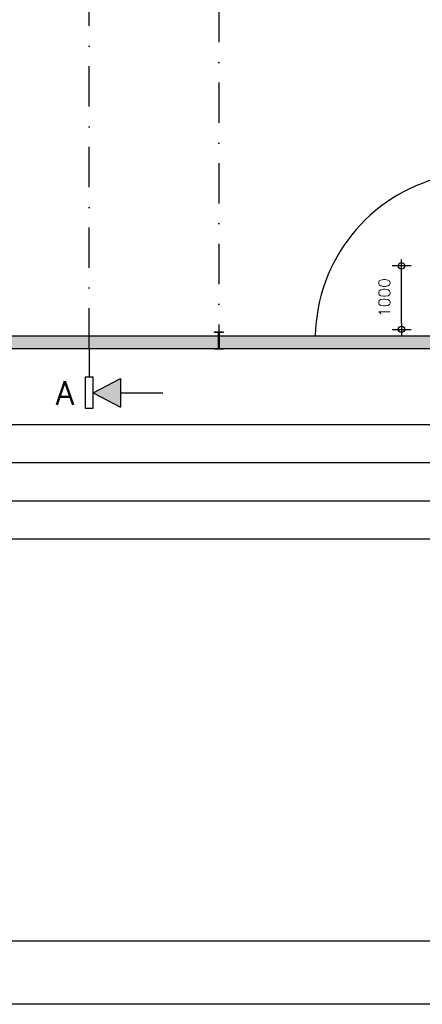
# Model space of a CAD drawing. Extents: x 0 to 114000, y -59400 to 0.
# Tile 3 of 24: x 26160 to 32509, y -59400 to -43884. Entities that reach past the tile are written whole.
import ezdxf
from ezdxf.enums import TextEntityAlignment as Align

# ---------------------------------------------------------------- set-up
doc = ezdxf.new("R2010")
doc.units = 0
doc.header["$LTSCALE"] = 100
doc.header["$MEASUREMENT"] = 0
doc.header["$PDMODE"] = 1
doc.header["$PDSIZE"] = -3
doc.linetypes.add('DASHDOT2', pattern=[12.7, 6.35, -3.175, 0, -3.175])
doc.linetypes.add('HIDDEN2', pattern=[4.7625, 3.175, -1.5875])
doc.layers.get('0').update_dxf_attribs({"linetype": 'CONTINUOUS'})
doc.layers.get('DEFPOINTS').update_dxf_attribs({"linetype": 'CONTINUOUS'})
for name, color, linetype in [('00', 7, 'CONTINUOUS'), ('A--A21--_F123-_SOLID', 25, 'CONTINUOUS'), ('A--L$1A-_ALGEMEEN', 7, 'CONTINUOUS'), ('A--L$2A-_F123-', 7, 'CONTINUOUS'), ('A--L$7A-_STRAMIEN', 1, 'DASHDOT2'), ('A--L21--_F123-', 1, 'CONTINUOUS'), ('A--L28--', 7, 'CONTINUOUS'), ('A--L28--_F1---', 1, 'HIDDEN2'), ('A--M$1A-_F123-_MAATV', 7, 'CONTINUOUS'), ('X--LR---_CP', 7, 'CONTINUOUS')]:
    doc.layers.add(name, color=color, linetype=linetype)
doc.styles.add('ALFA-0_35', font='ROMANS')
doc.styles.add('MISO', font='ROMANS.shx')
doc.dimstyles.new('DLV18', dxfattribs={"dimscale": 100, "dimtxt": 1.8, "dimasz": 1, "dimexe": 0, "dimexo": 0, "dimgap": 0, "dimtad": 0, "dimdec": 0, "dimrnd": 1, "dimzin": 0, "dimtxsty": 'MISO', "dimblk1": '$DIMDLV', "dimblk2": '$DIMDLV', "dimsah": 1, "dimcen": 0, "dimse1": 1, "dimse2": 1, "dimclrd": 256, "dimclre": 256, "dimclrt": 1, "dimazin": 3, "dimtfac": 1, "dimtdec": 0, "dimtix": 1, "dimtmove": 0, "dimatfit": 3, "dimtvp": 1.5, "dimtolj": 1, "dimtzin": 0})

# ---------------------------------------------------------------- blocks, each defined once
blk = doc.blocks.new('S090110-')
at = {"layer": 'A--L$1A-_ALGEMEEN', "color": 3, "linetype": 'CONTINUOUS'}
for p, q in [((0, 0), (0, -4.55)), ((-0.61, -4.55), (-0.61, -9.41)), ((0, -4.55), (-0.61, -4.55)), ((0.61, -4.55), (0, -4.55)), ((0.61, -9.41), (0.61, -4.55)), ((0.61, -6.98), (4.94, -4.72)), ((4.94, -4.72), (4.94, -9.24)), ((0.61, -6.98), (4.94, -9.24)), ((4.94, -6.98), (11.62, -6.98)), ((-0.61, -9.41), (0.61, -9.41))]:
    blk.add_line(p, q, dxfattribs=at)
at = {"layer": 'A--L$1A-_ALGEMEEN', "color": 27, "linetype": 'CONTINUOUS'}
blk.add_solid([(4.94, -4.72), (4.94, -9.24), (0.61, -6.98)], dxfattribs=at)
at = {"layer": 'A--L$1A-_ALGEMEEN', "color": 3, "linetype": 'CONTINUOUS', "style": 'ALFA-0_35'}
blk.add_attdef('DOORSNEDE', text='', height=3.76, dxfattribs=at).set_placement((-2.38, -8.91), align=Align.RIGHT)
blk = doc.blocks.new('QD20568-')
at = {"layer": 'A--L28--_F1---', "color": 2, "linetype": 'CONTINUOUS'}
blk.add_lwpolyline([(67.5, -135), (-67.5, -135), (-67.5, -124.8), (-10.3, -124.8, 0.4142136), (-3.3, -117.8), (-3.3, 117.8, 0.4142136), (-10.3, 124.8), (-67.5, 124.8), (-67.5, 135), (67.5, 135), (67.5, 124.8), (10.3, 124.8, 0.4142136), (3.3, 117.8), (3.3, -117.8, 0.4142136), (10.3, -124.8), (67.5, -124.8)], format="xyb", close=True, dxfattribs=at)
at = {"layer": 'X--LR---_CP', "color": 4, "linetype": 'CONTINUOUS'}
for p in [(-3.3, 0), (0, 0), (3.3, 0)]:
    blk.add_point(p, dxfattribs=at)
blk = doc.blocks.new('$DIMDLV')
at = {"color": 0}
for p, q in [((-1, 0), (1, 0)), ((0, -1.5), (0, 1.5))]:
    blk.add_line(p, q, dxfattribs=at)
blk.add_circle((0, 0), 0.5, dxfattribs=at)
blk = doc.blocks.new('*D127')
at = {"linetype": 'BYBLOCK'}
blk.add_line((5000, -26684), (33522, -26684), dxfattribs=at)
at = {"layer": 'DEFPOINTS', "color": 0, "linetype": 'BYBLOCK'}
for p in [(4900, -17084), (33622, -24184), (33622, -26684)]:
    blk.add_point(p, dxfattribs=at)
at = {"linetype": 'BYBLOCK', "xscale": 100, "yscale": 100, "zscale": 100, "rotation": 180}
blk.add_blockref('$DIMDLV', (4900, -26684), dxfattribs=at)
at = {"linetype": 'BYBLOCK', "xscale": 100, "yscale": 100, "zscale": 100}
blk.add_blockref('$DIMDLV', (33622, -26684), dxfattribs=at)
at = {"color": 1, "linetype": 'BYBLOCK', "insert": (19261, -26414), "char_height": 180, "attachment_point": 5, "style": 'MISO'}
blk.add_mtext('\\A1;28722', dxfattribs=at)
blk = doc.blocks.new('*D140')
at = {"linetype": 'BYBLOCK'}
blk.add_line((5100, -27284), (33522, -27284), dxfattribs=at)
at = {"layer": 'DEFPOINTS', "color": 0, "linetype": 'BYBLOCK'}
for p in [(33622, -24184), (5000, -25284), (33622, -27284)]:
    blk.add_point(p, dxfattribs=at)
at = {"linetype": 'BYBLOCK', "xscale": 100, "yscale": 100, "zscale": 100, "rotation": 180}
blk.add_blockref('$DIMDLV', (5000, -27284), dxfattribs=at)
at = {"linetype": 'BYBLOCK', "xscale": 100, "yscale": 100, "zscale": 100}
blk.add_blockref('$DIMDLV', (33622, -27284), dxfattribs=at)
at = {"color": 1, "linetype": 'BYBLOCK', "insert": (19311, -27014), "char_height": 180, "attachment_point": 5, "style": 'MISO'}
blk.add_mtext('\\A1;28622', dxfattribs=at)
blk = doc.blocks.new('*D148')
at = {"linetype": 'BYBLOCK'}
blk.add_line((4100, 7936), (33000, 7936), dxfattribs=at)
at = {"layer": 'DEFPOINTS', "color": 0, "linetype": 'BYBLOCK'}
for p in [(4000, 10336), (33100, 10336), (33100, 7936)]:
    blk.add_point(p, dxfattribs=at)
at = {"linetype": 'BYBLOCK', "xscale": 100, "yscale": 100, "zscale": 100, "rotation": 180}
blk.add_blockref('$DIMDLV', (4000, 7936), dxfattribs=at)
at = {"linetype": 'BYBLOCK', "xscale": 100, "yscale": 100, "zscale": 100}
blk.add_blockref('$DIMDLV', (33100, 7936), dxfattribs=at)
at = {"color": 1, "linetype": 'BYBLOCK', "insert": (18550, 8206), "char_height": 180, "attachment_point": 5, "style": 'MISO'}
blk.add_mtext('\\A1;29100', dxfattribs=at)
blk = doc.blocks.new('*D152')
at = {"linetype": 'BYBLOCK'}
blk.add_line((4900, -28484), (85300, -28484), dxfattribs=at)
at = {"layer": 'DEFPOINTS', "color": 0, "linetype": 'BYBLOCK'}
for p in [(4800, -25484), (85400, -25484), (85400, -28484)]:
    blk.add_point(p, dxfattribs=at)
at = {"linetype": 'BYBLOCK', "xscale": 100, "yscale": 100, "zscale": 100, "rotation": 180}
blk.add_blockref('$DIMDLV', (4800, -28484), dxfattribs=at)
at = {"linetype": 'BYBLOCK', "xscale": 100, "yscale": 100, "zscale": 100}
blk.add_blockref('$DIMDLV', (85400, -28484), dxfattribs=at)
at = {"color": 1, "linetype": 'BYBLOCK', "insert": (45100, -28214), "char_height": 180, "attachment_point": 5, "style": 'MISO'}
blk.add_mtext('\\A1;80600', dxfattribs=at)
blk = doc.blocks.new('*D163')
at = {"linetype": 'BYBLOCK'}
blk.add_line((32982, -25084), (32982, -24284), dxfattribs=at)
at = {"layer": 'DEFPOINTS', "color": 0, "linetype": 'BYBLOCK'}
for p in [(32982, -24184), (33582, -24184), (33582, -25184)]:
    blk.add_point(p, dxfattribs=at)
at = {"linetype": 'BYBLOCK', "xscale": 100, "yscale": 100, "zscale": 100}
for p, rotation in [((32982, -24184), 90), ((32982, -25184), 270)]:
    blk.add_blockref('$DIMDLV', p, dxfattribs=dict(at, rotation=rotation))
at = {"color": 1, "linetype": 'BYBLOCK', "insert": (32712, -24684), "char_height": 180, "attachment_point": 5, "rotation": 90, "style": 'MISO'}
blk.add_mtext('\\A1;1000', dxfattribs=at)

msp = doc.modelspace()

# ---------------------------------------------------------------- linework, layer by layer
at = {"layer": 'A--A21--_F123-_SOLID', "color": 27}
msp.add_solid([(32822, -48863.9), (32822, -49063.9), (4200, -48863.9), (4000, -49063.9)], dxfattribs=at)
at = {"layer": 'A--L$1A-_ALGEMEEN', "color": 7, "linetype": 'DASHDOT2'}
msp.add_line((27255.2, -49063.9), (27255.2, -30763.9), dxfattribs=at)
at = {"layer": 'A--L$2A-_F123-', "color": 1}
msp.add_lwpolyline([(0, -59400), (0, 0), (114000, 0), (114000, -59400)], close=True, dxfattribs=at)
at = {"layer": 'A--L$2A-_F123-', "color": 4}
msp.add_lwpolyline([(1000, -58400), (113000, -58400), (113000, -1000), (1000, -1000)], close=True, dxfattribs=at)
at = {"layer": 'A--L$7A-_STRAMIEN'}
msp.add_line((29300, -28363.9), (29300, -49063.9), dxfattribs=at)
at = {"layer": 'A--L21--_F123-', "color": 2}
for p, q in [((4200, -48863.9), (32822, -48863.9)), ((4000, -49063.9), (32822, -49063.9))]:
    msp.add_line(p, q, dxfattribs=at)
at = {"layer": 'A--L21--_F123-', "color": 8}
for points in [[(31795.7, -47097.8, 0, 100, 0), (32007.5, -47310.3, 0, 0, 0), (32369.9, -47673.6, 0, 0, 0)], [(31363.1, -48220.7, 0, 100, 0), (31657.4, -48279.3, 0, 0, 0), (32160.7, -48379.4, 0, 0, 0)]]:
    msp.add_lwpolyline(points, format="xyseb", dxfattribs=at)
msp.add_arc((33449.2, -48915.7), 2627.7, 103.80905, 178.87134, dxfattribs=at)

# ---------------------------------------------------------------- block references
at = {"layer": '00', "xscale": 100, "yscale": 100, "zscale": 100}
msp.add_blockref('S090110-', (27255.2, -49063.9), dxfattribs=at).add_auto_attribs({'DOORSNEDE': 'A'})
at = {"layer": 'A--L28--', "rotation": 180}
msp.add_blockref('QD20568-', (29300, -48939.1), dxfattribs=at)

# ---------------------------------------------------------------- dimensions: what is measured, and where the dimension line sits
at = {"layer": 'A--M$1A-_F123-_MAATV', "linetype": 'CONTINUOUS'}
for base, p1, p2, picture, middle, set_off in [((32822, -50263.9), (4100, -40663.9), (32822, -47763.9), '*D127', (18461, -49993.9), (-800, -23580.1)), ((32822, -50863.9), (4200, -48863.9), (32822, -47763.9), '*D140', (18511, -50593.9), (-800, -23580.1)), ((33100, -51463.9), (4000, -49063.9), (33100, -49063.9), '*D148', (18550, -51193.9), (0, -59400)), ((84600, -52063.9), (4000, -49063.9), (84600, -49063.9), '*D152', (44300, -51793.9), (-800, -23580.1))]:
    dim = msp.add_linear_dim(base=base, p1=p1, p2=p2, dimstyle='DLV18', dxfattribs=at)
    dim.commit()
    dim.dimension.update_dxf_attribs({"geometry": picture, "text_midpoint": middle, "insert": set_off})
dim = msp.add_linear_dim(base=(32182, -47763.9), p1=(32782, -48763.9), p2=(32782, -47763.9), angle=90, dimstyle='DLV18', dxfattribs=at)
dim.commit()
dim.dimension.update_dxf_attribs({"geometry": '*D163', "text_midpoint": (31912, -48263.9), "insert": (-800, -23580.1)})

doc.saveas('drawing.dxf')
